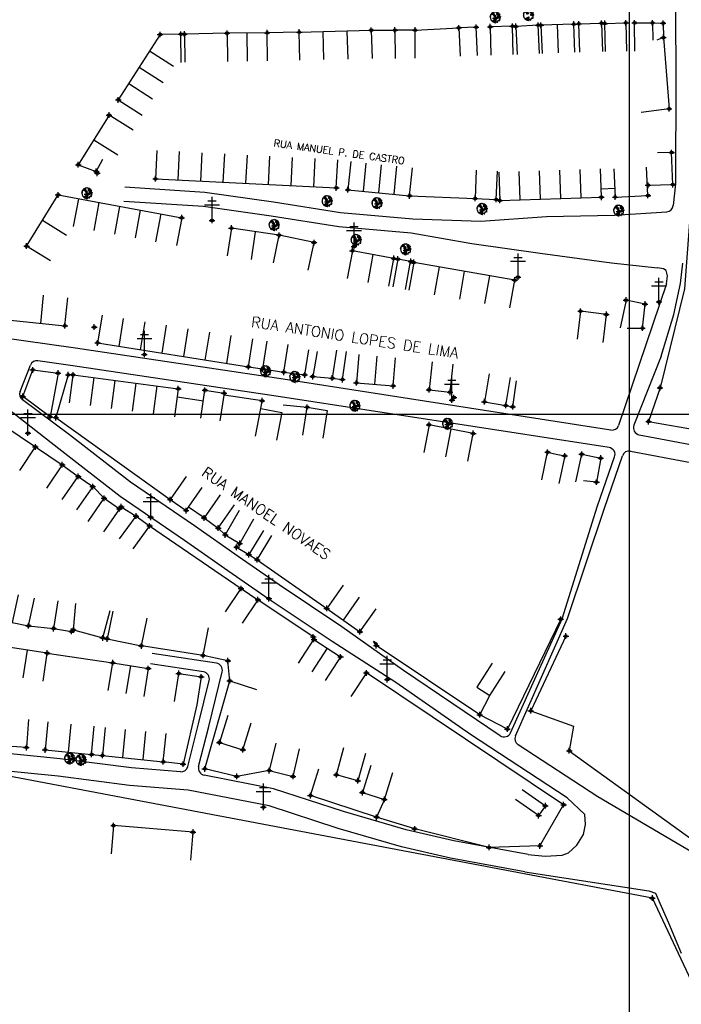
# Model space of a CAD drawing. Extents: x 539028 to 544996, y 8596245 to 8601028.
# Tile 19 of 43: x 542273 to 542460, y 8597596 to 8597875. Entities that reach past the tile are written whole.
import ezdxf
from ezdxf.enums import TextEntityAlignment as Align
from ezdxf.lldxf.tags import DXFTag

# ---------------------------------------------------------------- set-up
doc = ezdxf.new("R2010")
doc.units = 0
doc.header["$MEASUREMENT"] = 0
doc.header["$PDMODE"] = 34
doc.header["$PDSIZE"] = 0.8
for name, color, linetype in [('ALVENARIA', 7, 'Continuous'), ('ARVORE', 100, 'Continuous'), ('CASA', 2, 'Continuous'), ('CERCA', 9, 'CERCA_LINE'), ('ESTRADA_BARRO', 7, 'DASHED'), ('MALHA', 9, 'Continuous'), ('POSTE', 7, 'Continuous'), ('TXT_NRUA', 2, 'Continuous')]:
    doc.layers.add(name, color=color, linetype=linetype)
doc.styles.add('GEOSIS', font='ROMANS.SHX')
doc.styles.get("Standard").update_dxf_attribs({"font": 'romans.shx'})
doc.linetypes.add('CERCA_LINE', pattern='A,0.5,-0.2,["X",Standard,S=0.1,R=0,X=-0.1,Y=-0.05],-0.25', length=0.95)
tags = doc.linetypes.add('DASHDOT', pattern=[1, 0.5, -0.25, 0, -0.25]).pattern_tags.tags
tags[10:11] = [DXFTag(74, 4), DXFTag(75, 0), DXFTag(340, '0'), DXFTag(46, 1.0), DXFTag(50, 0.0), DXFTag(44, 0.0), DXFTag(45, 0.0)]
tags[8:9] = [DXFTag(74, 4), DXFTag(75, 0), DXFTag(340, '0'), DXFTag(46, 1.0), DXFTag(50, 0.0), DXFTag(44, 0.0), DXFTag(45, 0.0)]
tags[6:7] = [DXFTag(74, 4), DXFTag(75, 0), DXFTag(340, '0'), DXFTag(46, 1.0), DXFTag(50, 0.0), DXFTag(44, 0.0), DXFTag(45, 0.0)]
tags[4:5] = [DXFTag(74, 4), DXFTag(75, 0), DXFTag(340, '0'), DXFTag(46, 1.0), DXFTag(50, 0.0), DXFTag(44, 0.0), DXFTag(45, 0.0)]
tags = doc.linetypes.add('DASHED', pattern=[0.75, 0.5, -0.25]).pattern_tags.tags
tags[6:7] = [DXFTag(74, 4), DXFTag(75, 0), DXFTag(340, '0'), DXFTag(46, 1.0), DXFTag(50, 0.0), DXFTag(44, 0.0), DXFTag(45, 0.0)]
tags[4:5] = [DXFTag(74, 4), DXFTag(75, 0), DXFTag(340, '0'), DXFTag(46, 1.0), DXFTag(50, 0.0), DXFTag(44, 0.0), DXFTag(45, 0.0)]

# ---------------------------------------------------------------- blocks, each defined once
blk = doc.blocks.new('C')
at = {"layer": 'CASA'}
blk.add_lwpolyline([(0, 0), (0, 8)], dxfattribs=at)
blk = doc.blocks.new('A$C094F77C8')
at = {"layer": 'POSTE'}
for p, q in [((1.17, 7), (4.08, 7)), ((2.62, 0), (2.62, 8.4)), ((0, 5.6), (5.25, 5.6))]:
    blk.add_line(p, q, dxfattribs=at)
blk = doc.blocks.new('A$C34DC2D19')
at = {"layer": 'POSTE', "xscale": 0.8, "yscale": 0.8, "zscale": 0.8}
blk.add_blockref('A$C094F77C8', (0, 0, 340.37), dxfattribs=at)
blk = doc.blocks.new('ARVORE6')
for points in [[(-1.78, 2.18), (-1.87, 2.12), (-1.86, 2.06), (-1.96, 2), (-2.05, 1.97), (-2.08, 1.89), (-2.06, 1.79), (-2.1, 1.68), (-2.19, 1.63), (-2.27, 1.6), (-2.33, 1.57), (-2.45, 1.36), (-2.33, 1.3), (-2.23, 1.35), (-2.22, 1.26), (-2.33, 1.2), (-2.41, 1.18), (-2.5, 1.15), (-2.45, 1.07), (-2.41, 1.02), (-2.44, 0.93), (-2.62, 0.85), (-2.67, 0.79), (-2.68, 0.7), (-2.63, 0.68), (-2.63, 0.68), (-2.72, 0.62), (-2.77, 0.64), (-2.8, 0.64), (-2.76, 0.56), (-2.6, 0.57), (-2.52, 0.53), (-2.52, 0.45), (-2.55, 0.3), (-2.67, 0.25), (-2.67, 0.14), (-2.62, 0.04), (-2.54, -0.02), (-2.64, -0.1), (-2.71, -0.18), (-2.55, -0.26), (-2.51, -0.35), (-2.52, -0.52), (-2.56, -0.64), (-2.47, -0.83), (-2.4, -0.89), (-2.4, -0.98), (-2.37, -1.12), (-2.27, -1.33), (-2.13, -1.49), (-2.01, -1.61), (-1.91, -1.6), (-1.82, -1.73), (-1.82, -1.97), (-1.67, -2.08), (-1.49, -2.07), (-1.39, -2.11), (-1.32, -2.23), (-1.16, -2.42), (-0.93, -2.41), (-0.86, -2.4), (-0.72, -2.42), (-0.63, -2.56), (-0.57, -2.61), (-0.47, -2.6), (-0.42, -2.64), (-0.31, -2.66), (-0.21, -2.67), (-0.05, -2.69), (0.08, -2.72), (0.33, -2.98), (0.41, -2.85), (0.29, -2.74), (0.37, -2.7), (0.37, -2.57), (0.35, -2.45), (0.49, -2.41), (0.48, -2.27), (0.55, -2.2), (0.71, -2.27), (0.86, -2.29), (0.93, -2.24), (1.05, -2.42), (1.2, -2.34), (1.2, -2.58), (1.34, -2.57), (1.43, -2.44), (1.51, -2.34), (1.36, -2.24), (1.43, -2.14), (1.39, -2.09), (1.47, -2.01), (1.5, -1.96), (1.43, -1.84), (1.5, -1.8), (1.6, -1.74), (1.69, -1.67), (1.78, -1.64), (1.8, -1.74), (1.86, -1.66), (1.81, -1.55), (1.82, -1.42), (1.99, -1.37), (2.13, -1.42), (2.06, -1.53), (2.22, -1.64), (2.33, -1.61), (2.46, -1.55), (2.59, -1.56), (2.55, -1.46), (2.48, -1.32), (2.56, -1.2), (2.63, -1.06), (2.62, -0.92), (2.62, -0.78), (2.67, -0.66), (2.68, -0.46), (2.57, -0.39), (2.51, -0.26), (2.59, -0.13), (2.7, -0.02), (2.83, 0.11), (2.96, 0.28), (2.92, 0.43), (2.91, 0.44), (2.81, 0.32), (2.7, 0.39), (2.73, 0.48), (2.68, 0.53), (2.6, 0.48), (2.4, 0.45), (2.42, 0.58), (2.5, 0.64), (2.48, 0.76), (2.34, 0.89), (2.54, 0.99), (2.59, 1.1), (2.57, 1.23), (2.55, 1.36), (2.62, 1.47), (2.63, 1.57), (2.5, 1.63), (2.35, 1.59), (2.24, 1.71), (2.23, 1.89), (2.21, 1.98), (2.15, 2.13), (1.92, 2.14), (1.79, 2.22), (1.77, 2.29), (1.73, 2.39), (1.69, 2.5), (1.51, 2.62), (1.35, 2.59), (1.28, 2.53), (1.19, 2.58), (1.11, 2.69), (0.99, 2.74), (0.84, 2.66), (0.73, 2.81), (0.32, 2.98), (0.23, 2.85), (0.07, 2.78), (-0.06, 2.82), (-0.27, 2.96), (-0.48, 3), (-0.62, 2.87), (-0.7, 2.78), (-0.82, 2.74), (-0.98, 2.81), (-1.11, 2.78), (-1.2, 2.57), (-1.42, 2.56), (-1.58, 2.52), (-1.57, 2.41), (-1.77, 2.34), (-1.73, 2.23), (-1.75, 2.2)], [(-0.88, 2.44), (-0.95, 2.35), (-0.87, 2.29), (-0.92, 2.24), (-0.88, 2.15), (-0.78, 2.14), (-0.74, 2.15), (-0.67, 2.08), (-0.7, 2.02), (-0.8, 1.98), (-0.92, 1.89), (-0.95, 1.77), (-0.81, 1.75), (-0.7, 1.77), (-0.59, 1.82), (-0.46, 1.77), (-0.51, 1.71), (-0.49, 1.63), (-0.34, 1.66), (-0.27, 1.68), (-0.09, 1.52), (-0.27, 1.42), (-0.32, 1.37), (-0.18, 1.25), (0, 1.26), (0.14, 1.15), (0.04, 1.02), (-0.03, 0.86), (-0.02, 0.8), (-0.17, 0.76), (-0.27, 0.72), (-0.29, 0.58), (-0.48, 0.53), (-0.51, 0.64), (-0.48, 0.74), (-0.6, 0.74), (-0.74, 0.68), (-0.83, 0.62), (-0.91, 0.65), (-0.75, 0.84), (-0.75, 0.9), (-0.78, 0.97), (-0.71, 1.09), (-0.8, 1.19), (-0.68, 1.38), (-0.8, 1.61), (-0.8, 1.69), (-0.88, 1.7), (-0.97, 1.64), (-1.06, 1.59), (-1.12, 1.63), (-1.14, 1.67), (-1.32, 1.64), (-1.38, 1.57), (-1.51, 1.46), (-1.51, 1.46), (-1.56, 1.55), (-1.56, 1.63), (-1.61, 1.7), (-1.56, 1.82), (-1.53, 1.91), (-1.43, 1.98), (-1.4, 2.07), (-1.26, 2.08), (-1.21, 2.2), (-1.1, 2.21), (-0.99, 2.32), (-0.95, 2.39)], [(-0.91, 1.69), (-1.13, 1.76), (-1.24, 2.14), (-1.27, 2.14), (-1.18, 1.78), (-1.57, 1.66), (-1.57, 1.63), (-1.12, 1.73), (-0.99, 1.67)], [(-1.27, 1.75), (-1.25, 1.72), (-1.3, 1.74)], [(-1.06, 1.74), (-1.06, 1.72), (-1.01, 1.73)], [(0, 0.91), (-0.4, 1.34), (-0.4, 1.68), (-0.44, 1.68), (-0.45, 1.4), (-0.8, 1.64), (-0.81, 1.61), (-0.48, 1.35), (-0.18, 0.98), (-0.75, 0.89), (-0.75, 0.86), (-0.15, 0.91), (-0.07, 0.81)], [(-0.49, 0.94), (-0.49, 0.89), (-0.53, 0.92)], [(-0.51, 1.38), (-0.49, 1.43)], [(-0.35, 1.21), (-0.32, 1.26), (-0.39, 1.24)], [(-0.22, 1), (-0.25, 0.91), (-0.29, 0.97), (-0.29, 0.92)], [(-0.23, 1.06), (-0.18, 1.12), (-0.27, 1.1)], [(-0.09, 0.88), (-0.05, 0.95), (-0.13, 0.9), (-0.09, 0.99)], [(1.21, 2.06), (1.32, 1.92), (1.4, 1.99), (1.43, 2.02), (1.55, 2.02), (1.51, 1.88), (1.59, 1.85), (1.69, 1.84), (1.75, 1.77), (1.61, 1.68), (1.7, 1.6), (1.85, 1.57), (1.72, 1.47), (1.62, 1.45), (1.48, 1.42), (1.48, 1.18), (1.36, 1.16), (1.19, 1.3), (1.2, 1.31), (1.09, 1.3), (1.07, 1.23), (0.97, 1.25), (0.92, 1.33), (1.11, 1.55), (1.06, 1.66), (1.03, 1.75), (0.96, 1.81), (0.99, 1.96), (0.83, 2.05), (0.94, 2.19), (0.97, 2.22), (1.05, 2.28), (1.1, 2.22), (1.25, 2.06), (1.28, 2.03)], [(1.17, 1.62), (1.07, 1.45), (1.49, 1.26), (1.49, 1.24), (1.03, 1.41), (0.94, 1.3)], [(1.07, 1.61), (1.51, 1.9), (1.55, 1.88), (1.16, 1.57)], [(1.11, 1.63), (1.17, 1.6), (1.14, 1.67), (1.22, 1.64), (1.22, 1.69)], [(1.17, 1.41), (1.13, 1.38), (1.18, 1.41), (1.18, 1.35)], [(1.35, 0.46), (1.31, 0.36), (1.17, 0.31), (1.19, 0.12), (1.23, 0.12), (1.35, 0.12), (1.61, 0.22), (1.69, 0.16), (1.65, 0.07), (1.7, -0.02), (1.84, -0.09), (1.93, -0.07), (2.01, -0.17), (2.19, -0.18), (2.26, -0.21), (2.39, -0.13), (2.33, 0.05), (2.47, 0.12), (2.51, 0.31), (2.33, 0.5), (2.42, 0.64), (2.36, 0.77), (2.27, 0.83), (2.12, 0.82), (2.02, 0.94), (1.83, 0.86), (1.8, 0.82), (1.62, 0.74), (1.48, 0.64), (1.48, 0.48), (1.33, 0.48), (1.32, 0.31)], [(1.34, 1.8), (1.41, 1.76), (1.41, 1.82)], [(1.38, 0.16), (1.81, 0.34), (1.96, 0.66), (1.97, 0.94), (1.97, 0.62), (1.88, 0.35), (2.44, 0.3), (1.88, 0.29), (1.7, 0.18)], [(1.47, 0.19), (1.51, 0.17), (1.52, 0.22), (1.55, 0.21), (1.61, 0.25), (1.71, 0.21)], [(1.78, 0.32), (1.84, 0.28), (1.77, 0.29)], [(1.88, 0.47), (1.93, 0.45), (1.88, 0.43), (1.91, 0.4), (1.85, 0.38)], [(1.98, 0.34), (1.98, 0.28), (2.02, 0.34)], [(0.19, -1.76), (0.02, -1.82), (0.05, -1.9), (0, -1.95), (-0.03, -1.97), (-0.07, -2.06), (-0.05, -2.11), (-0.03, -2.18), (-0.17, -2.19), (-0.25, -2.1), (-0.38, -2.11), (-0.49, -2.16), (-0.53, -2.05), (-0.56, -2.02), (-0.66, -1.97), (-0.77, -2.06), (-0.84, -2.13), (-1.03, -2.13), (-1.06, -2.11), (-1.07, -2.02), (-1.11, -1.99), (-1.25, -1.88), (-1.09, -1.77), (-1, -1.63), (-1.02, -1.52), (-0.91, -1.45), (-0.76, -1.31), (-0.7, -1.28), (-0.54, -1.31), (-0.45, -1.44), (-0.34, -1.39), (-0.2, -1.28), (0, -1.15), (-0.09, -0.96), (0.07, -0.87), (0.11, -0.89), (0.41, -1.08), (0.32, -1.14), (0.26, -1.19), (0.28, -1.24), (0.43, -1.31), (0.32, -1.38), (0.37, -1.96), (0.39, -2), (0.31, -1.87), (0.43, -1.76), (0.43, -1.68), (0.36, -1.63), (0.21, -1.68), (0.12, -1.73)], [(-0.77, -1.87), (-1.1, -2.03), (-0.78, -1.91), (-0.7, -2.04), (-0.73, -1.88)], [(-0.19, -1.31), (-0.25, -1.56), (-0.84, -1.91), (-0.27, -1.66), (-0.33, -2.11), (-0.26, -2.1), (-0.05, -1.15)], [(-0.27, -1.58), (-0.28, -1.66), (-0.33, -1.61), (-0.35, -1.67), (-0.39, -1.65), (-0.41, -1.68)], [(-0.29, -1.96), (-0.24, -1.98), (-0.31, -2.01)], [(-0.27, -1.74), (-0.21, -1.78), (-0.29, -1.83)], [(-0.21, -1.55), (-0.16, -1.58), (-0.24, -1.57)], [(-0.18, -1.24), (-0.1, -1.25), (-0.18, -1.29), (-0.1, -1.33), (-0.18, -1.35), (-0.1, -1.41)]]:
    blk.add_lwpolyline(points)

msp = doc.modelspace()

# ---------------------------------------------------------------- linework, layer by layer
at = {"layer": 'ALVENARIA', "linetype": 'DASHDOT', "elevation": 705.426}
msp.add_lwpolyline([(542273.833, 8597768.137), (542276.693, 8597775.654), (542283.846, 8597774.779), (542281.589, 8597762.374), (542273.833, 8597768.137)], dxfattribs=at)
at = {"layer": 'ALVENARIA'}
for p in [(542276.693, 8597775.654, 705.618), (542283.846, 8597774.779, 705.649), (542273.833, 8597768.137, 705.426), (542395.937, 8597767.844, 706.056), (542281.589, 8597762.374, 705.689)]:
    msp.add_point(p, dxfattribs=at)
at = {"layer": 'ARVORE'}
for p in [(542407.688, 8597875.311, 703.99), (542292.08, 8597825.475, 704.57), (542360.081, 8597823.251, 704.667), (542374.21, 8597822.661, 704.771), (542403.957, 8597821.032, 704.91), (542442.635, 8597820.567, 705.211), (542345.092, 8597816.485, 704.622), (542368.294, 8597812.241, 704.951), (542382.316, 8597809.589, 704.886), (542342.655, 8597775.045, 705.864), (542350.944, 8597773.464, 705.953), (542367.938, 8597765.286, 706.031), (542394.192, 8597760.179, 706.073), (542287.184, 8597665.374, 707.822), (542290.384, 8597664.972, 707.859)]:
    msp.add_point(p, dxfattribs=at)
at = {"layer": 'CASA'}
for p, q in [((542429.88, 8597873.627, 704.046), (542420.555, 8597873.265, 704.046)), ((542420.555, 8597873.265, 704.046), (542420.865, 8597865.271, 704.046)), ((542425.528, 8597865.452, 704.046), (542425.218, 8597873.446, 704.046)), ((542430.191, 8597865.633, 704.046), (542429.88, 8597873.627, 704.046)), ((542447.088, 8597873.924, 704.419), (542452.148, 8597873.957, 704.419)), ((542447.141, 8597865.924, 704.419), (542447.088, 8597873.924, 704.419)), ((542452.148, 8597873.957, 704.419), (542452.206, 8597869.006, 704.419)), ((542312.739, 8597870.654, 703.945), (542300.898, 8597852.106, 703.945)), ((542318.63, 8597870.724, 703.945), (542312.739, 8597870.654, 703.945)), ((542318.724, 8597862.724, 703.945), (542318.63, 8597870.724, 703.945)), ((542343.038, 8597871.167, 703.85), (542331.691, 8597871.012, 703.85)), ((542331.691, 8597871.012, 703.85), (542331.834, 8597863.013, 703.85)), ((542337.474, 8597863.09, 703.902), (542337.364, 8597871.089, 703.902)), ((542343.147, 8597863.168, 703.85), (542343.038, 8597871.167, 703.85)), ((542352.123, 8597871.347, 703.857), (542372.539, 8597871.883, 703.857)), ((542352.333, 8597863.35, 703.857), (542352.123, 8597871.347, 703.857)), ((542372.539, 8597871.883, 703.857), (542372.749, 8597863.886, 703.857)), ((542300.898, 8597852.106, 703.945), (542307.641, 8597847.802, 703.945)), ((542311.855, 8597837.809, 704.662), (542311.445, 8597829.82, 704.662)), ((542362.612, 8597827.195, 704.662), (542363.022, 8597835.184, 704.662)), ((542366.706, 8597834.652, 704.656), (542365.913, 8597826.691, 704.656)), ((542383.373, 8597824.952, 704.656), (542384.165, 8597832.913, 704.656)), ((542450.86, 8597825.095, 705.083), (542450.461, 8597833.085, 705.083)), ((542408.672, 8597831.665, 705.016), (542408.922, 8597823.669, 705.016)), ((542437.666, 8597824.566, 705.016), (542437.416, 8597832.562, 705.016)), ((542441.186, 8597832.621, 705.083), (542441.585, 8597824.631, 705.083)), ((542311.445, 8597829.82, 704.662), (542362.612, 8597827.195, 704.662)), ((542365.913, 8597826.691, 704.656), (542383.373, 8597824.952, 704.656)), ((542408.922, 8597823.669, 705.016), (542437.666, 8597824.566, 705.016)), ((542441.585, 8597824.631, 705.083), (542450.86, 8597825.095, 705.083)), ((542332.939, 8597815.838, 704.729), (542331.735, 8597807.929, 704.729)), ((542346.452, 8597813.781, 704.729), (542332.939, 8597815.838, 704.729)), ((542339.696, 8597814.81, 704.729), (542338.492, 8597806.901, 704.729)), ((542344.824, 8597805.949, 704.729), (542346.452, 8597813.781, 704.729)), ((542367.19, 8597809.398, 705.394), (542365.747, 8597801.529, 705.394)), ((542378.933, 8597807.245, 705.394), (542367.19, 8597809.398, 705.394)), ((542371.619, 8597800.453, 705.77), (542373.061, 8597808.322, 705.77)), ((542377.49, 8597799.377, 705.394), (542378.933, 8597807.245, 705.394)), ((542384.55, 8597806.101, 705.151), (542383.168, 8597798.222, 705.151)), ((542413.155, 8597801.087, 705.151), (542384.55, 8597806.101, 705.151)), ((542411.774, 8597793.207, 705.151), (542413.155, 8597801.087, 705.151)), ((542285.777, 8597788.14, 705.416), (542286.589, 8597796.099, 705.416)), ((542265.311, 8597790.229, 705.416), (542285.777, 8597788.14, 705.416)), ((542369.026, 8597779.992, 706.006), (542368.339, 8597772.022, 706.006)), ((542373.522, 8597771.575, 706.006), (542374.209, 8597779.545, 706.006)), ((542378.704, 8597771.128, 706.006), (542379.391, 8597779.099, 706.006)), ((542368.339, 8597772.022, 706.006), (542378.704, 8597771.128, 706.006)), ((542341.253, 8597764.749, 705.9), (542341.637, 8597766.904, 705.9)), ((542388.885, 8597760.107, 706.107), (542387.361, 8597752.253, 706.107)), ((542401.383, 8597757.681, 706.107), (542388.885, 8597760.107, 706.107)), ((542393.61, 8597751.04, 706.107), (542395.134, 8597758.894, 706.107)), ((542399.858, 8597749.828, 706.107), (542401.383, 8597757.681, 706.107)), ((542364.542, 8597714.645), (542359.935, 8597708.105)), ((542364.63, 8597704.798), (542369.237, 8597711.338)), ((542359.935, 8597708.105), (542369.325, 8597701.491)), ((542369.325, 8597701.491), (542373.932, 8597708.032)), ((542351.905, 8597692.601), (542356.268, 8597699.307)), ((542356.268, 8597699.307), (542363.82, 8597694.393)), ((542280.793, 8597695.456, 707.241), (542257.977, 8597698.92, 707.241)), ((542360.044, 8597696.85), (542355.681, 8597690.144)), ((542279.593, 8597687.546, 707.241), (542280.793, 8597695.456, 707.241)), ((542363.82, 8597694.393), (542359.458, 8597687.688)), ((542298.024, 8597684.835, 707.525), (542299.339, 8597692.727, 707.525)), ((542299.339, 8597692.727, 707.525), (542309.401, 8597691.049, 707.525)), ((542304.37, 8597691.888, 707.525), (542303.055, 8597683.997, 707.525)), ((542309.401, 8597691.049, 707.525), (542308.086, 8597683.158, 707.525)), ((542275.479, 8597676.664, 708.058), (542274.901, 8597668.684, 708.058)), ((542280.939, 8597675.973, 707.963), (542280.186, 8597668.008, 707.963)), ((542293.354, 8597666.763, 707.963), (542294.107, 8597674.728, 707.963)), ((542297.228, 8597674.413, 707.568), (542296.417, 8597666.454, 707.568)), ((542313.645, 8597664.698, 707.568), (542314.456, 8597672.657, 707.568)), ((542274.901, 8597668.684, 708.058), (542262.537, 8597669.58, 708.058)), ((542280.186, 8597668.008, 707.963), (542293.354, 8597666.763, 707.963)), ((542296.417, 8597666.454, 707.568), (542313.645, 8597664.698, 707.568))]:
    msp.add_line(p, q, dxfattribs=at)
for points, elevation in [([(542384.983, 8597863.917), (542384.946, 8597871.917), (542379.212, 8597871.89), (542379.25, 8597863.89)], 703.799), ([(542402.573, 8597864.742), (542402.213, 8597872.734), (542397.288, 8597872.512), (542397.647, 8597864.52)], 704.015), ([(542412.706, 8597865.005), (542412.501, 8597873.003), (542406.194, 8597872.841), (542406.399, 8597864.843)], 704.098), ([(542420.161, 8597865.291), (542419.76, 8597873.281), (542413.451, 8597872.965), (542413.852, 8597864.975)], 703.988), ([(542431.567, 8597865.642), (542431.288, 8597873.637), (542437.717, 8597873.861), (542437.996, 8597865.866)], 704.242), ([(542438.845, 8597865.805), (542438.658, 8597873.803), (542444.614, 8597873.942), (542444.801, 8597865.944)], 704.252), ([(542452.148, 8597873.957), (542455.156, 8597873.859), (542455.242, 8597869.843)], 704.404), ([(542331.691, 8597871.012), (542319.621, 8597870.796), (542319.764, 8597862.797)], 703.85), ([(542455.242, 8597869.843), (542453.358, 8597869.006)], 704.404), ([(542298.289, 8597847.816), (542289.571, 8597833.747)], 703.848), ([(542305.089, 8597843.603), (542298.289, 8597847.816)], 704.222), ([(542450.896, 8597827.965), (542457.911, 8597828.15), (542457.572, 8597837.216), (542453.594, 8597837.166)], 704.907), ([(542289.571, 8597833.747), (542294.665, 8597831.859), (542296.533, 8597835.321)], 703.848), ([(542402.26, 8597832.205), (542401.925, 8597824.212), (542407.888, 8597823.962), (542408.223, 8597831.955)], 704.882), ([(542274.932, 8597810.722), (542283.872, 8597825.201)], 704.954), ([(542283.872, 8597825.201), (542318.853, 8597818.759)], 704.485), ([(542318.853, 8597818.759), (542317.404, 8597810.891)], 704.41), ([(542281.739, 8597806.519), (542274.932, 8597810.722)], 704.954), ([(542382.222, 8597798.477), (542383.659, 8597806.342), (542380.092, 8597807.028), (542378.591, 8597799.17)], 705.08), ([(542296.291, 8597791.199), (542295.039, 8597783.298)], 705.822), ([(542438.136, 8597783.456), (542439.095, 8597791.398), (542431.772, 8597792.283), (542430.812, 8597784.34)], 706.136), ([(542295.039, 8597783.298), (542337.725, 8597776.531)], 705.607), ([(542337.725, 8597776.531), (542338.978, 8597784.432)], 705.607), ([(542342.954, 8597783.832), (542341.736, 8597775.925), (542347.775, 8597774.995), (542348.993, 8597782.902)], 705.921), ([(542362.651, 8597781.273), (542361.479, 8597773.359), (542364.367, 8597772.931), (542365.539, 8597780.845)], 705.911), ([(542389.795, 8597777.965), (542388.881, 8597770.017), (542394.818, 8597769.335), (542395.732, 8597777.282)], 705.997), ([(542405.92, 8597774.538), (542404.564, 8597766.653), (542410.61, 8597765.614), (542411.966, 8597773.498)], 706.491), ([(542287.055, 8597766.317), (542288.098, 8597774.249)], 705.471), ([(542288.098, 8597774.249), (542317.889, 8597770.333)], 705.471), ([(542317.889, 8597770.333), (542316.846, 8597762.401)], 705.471), ([(542324.258, 8597762.01), (542325.434, 8597769.923), (542330.871, 8597769.114), (542329.694, 8597761.201)], 705.844), ([(542317.588, 8597768.046), (542324.991, 8597766.945)], 705.471), ([(542341.637, 8597766.904), (542330.844, 8597768.509)], 705.9), ([(542353.114, 8597757.175), (542354.352, 8597765.078), (542360.066, 8597764.183), (542358.828, 8597756.279)], 706.107), ([(542273.006, 8597747.203), (542277.445, 8597753.858), (542285.037, 8597748.795), (542280.599, 8597742.139)], 705.641), ([(542420.806, 8597744.504), (542422.445, 8597752.334), (542424.875, 8597751.826), (542427.306, 8597751.317), (542425.668, 8597743.487)], 706.734), ([(542430.483, 8597743.937), (542432.096, 8597751.773), (542437.478, 8597750.665), (542436.315, 8597743.865), (542432.601, 8597744.209)], 706.634), ([(542272.548, 8597711.986), (542270.885, 8597704.161), (542275.521, 8597703.175), (542277.185, 8597711)], 707.354), ([(542283.822, 8597710.287), (542282.598, 8597702.381), (542287.659, 8597701.598), (542288.204, 8597702.02), (542288.883, 8597709.504)], 707.512), ([(542288.204, 8597702.02), (542296.52, 8597699.753), (542298.625, 8597707.472)], 707.512), ([(542299.342, 8597707.312), (542297.73, 8597699.476), (542307.443, 8597697.478), (542309.055, 8597705.314)], 707.522), ([(542316.83, 8597681.78), (542318.034, 8597689.689), (542324.377, 8597688.723), (542323.173, 8597680.815)], 707.568), ([(542331.879, 8597677.789), (542329.518, 8597670.145), (542336.201, 8597668.081), (542338.561, 8597675.725)], 708.066), ([(542345.506, 8597669.93), (542343.627, 8597662.153), (542350.371, 8597660.524), (542352.249, 8597668.301)], 707.966), ([(542370.848, 8597667.021), (542368.734, 8597659.305), (542362.648, 8597660.973), (542364.762, 8597668.688)], 708.367), ([(542372.407, 8597663.584), (542370.014, 8597655.951), (542376.259, 8597653.992), (542378.653, 8597661.626)], 708.525), ([(542321.41, 8597636.774), (542322.07, 8597644.747), (542299.545, 8597646.612), (542298.885, 8597638.64)], 708.834)]:
    msp.add_lwpolyline(points, dxfattribs=dict(at, elevation=elevation))
for points in [[(542441.466, 8597827.019), (542437.595, 8597826.823)], [(542444.942, 8597787.474), (542449.293, 8597787.51), (542450.059, 8597794.304), (542444.644, 8597795.416), (542443.035, 8597787.579)], [(542339.757, 8597756.89), (542341.253, 8597764.749), (542347.196, 8597763.618), (542345.7, 8597755.759)], [(542284.986, 8597738.93), (542289.582, 8597745.478), (542293.655, 8597742.619), (542289.058, 8597736.071)], [(542320.126, 8597745.51), (542315.588, 8597738.922), (542320.117, 8597735.802), (542324.655, 8597742.391)], [(542292.348, 8597732.736), (542296.883, 8597739.326), (542301.208, 8597736.35), (542296.673, 8597729.759)], [(542329.789, 8597740.253), (542325.172, 8597733.72), (542329.204, 8597730.871), (542333.821, 8597737.404)], [(542335.156, 8597735.834), (542331.162, 8597728.902), (542335.293, 8597726.522), (542339.287, 8597733.454)], [(542301.246, 8597727.791), (542305.944, 8597734.267), (542309.762, 8597731.497), (542305.064, 8597725.021)], [(542341.966, 8597730.21), (542337.829, 8597723.364), (542340.23, 8597721.912), (542344.368, 8597728.759)], [(542331.211, 8597707.109), (542335.677, 8597713.747), (542340.433, 8597710.546), (542335.967, 8597703.909)], [(542406.725, 8597692.573), (542402.405, 8597685.84), (542406.073, 8597683.487), (542410.393, 8597690.22)], [(542415.267, 8597656.785), (542421.818, 8597652.194), (542419.879, 8597649.428), (542413.328, 8597654.019)]]:
    msp.add_lwpolyline(points, dxfattribs=at)
for p in [(542444.614, 8597873.942, 704.372), (542447.088, 8597873.924, 704.419), (542452.148, 8597873.957, 704.404), (542343.038, 8597871.167, 703.799), (542352.123, 8597871.347, 703.857), (542372.539, 8597871.883, 703.889), (542379.212, 8597871.89, 703.799), (542384.946, 8597871.917, 703.798), (542397.288, 8597872.512, 704.015), (542402.213, 8597872.734, 704.034), (542406.194, 8597872.841, 704.098), (542412.501, 8597873.003, 703.983), (542413.451, 8597872.965, 703.988), (542419.76, 8597873.281, 704.026), (542420.555, 8597873.265, 704.046), (542429.88, 8597873.627, 704.24), (542431.288, 8597873.637, 704.242), (542437.717, 8597873.861, 704.251), (542438.658, 8597873.803, 704.252), (542455.156, 8597873.859, 704.457), (542312.739, 8597870.654, 703.9), (542318.63, 8597870.724, 703.886), (542319.621, 8597870.796, 703.85), (542331.691, 8597871.012, 703.86), (542455.242, 8597869.843, 704.645), (542300.898, 8597852.106, 703.945), (542298.289, 8597847.816, 703.848), (542457.572, 8597837.216, 704.802), (542289.571, 8597833.747, 704.222), (542294.665, 8597831.859, 704.378), (542294.957, 8597831.372, 704.507), (542311.445, 8597829.82, 704.383), (542362.612, 8597827.195, 704.662), (542365.913, 8597826.691, 704.641), (542450.896, 8597827.965, 705.055), (542457.911, 8597828.15, 704.907), (542283.872, 8597825.201, 704.485), (542383.373, 8597824.952, 704.656), (542401.925, 8597824.212, 705.039), (542407.888, 8597823.962, 704.882), (542437.666, 8597824.566, 705.016), (542441.585, 8597824.631, 705.165), (542450.86, 8597825.095, 705.083), (542408.922, 8597823.669, 704.846), (542318.853, 8597818.759, 704.41), (542332.939, 8597815.838, 704.729), (542346.452, 8597813.781, 704.87), (542274.932, 8597810.722, 704.954), (542367.19, 8597809.398, 705.394), (542378.933, 8597807.245, 705.017), (542380.092, 8597807.028, 705.08), (542383.758, 8597806.408, 704.992), (542384.55, 8597806.101, 705.151), (542413.155, 8597801.087, 705.28), (542444.644, 8597795.416, 705.782), (542450.059, 8597794.304, 705.795), (542431.772, 8597792.283, 706.136), (542439.095, 8597791.398, 706.143), (542285.777, 8597788.14, 705.416), (542449.293, 8597787.51, 705.933), (542295.039, 8597783.298, 705.607), (542337.725, 8597776.531, 705.822), (542288.098, 8597774.249, 705.471), (542341.736, 8597775.925, 705.799), (542347.775, 8597774.995, 705.921), (542361.479, 8597773.359, 705.869), (542364.367, 8597772.931, 705.911), (542368.339, 8597772.022, 706.037), (542378.704, 8597771.128, 706.006), (542317.889, 8597770.333, 705.891), (542325.434, 8597769.923, 705.844), (542330.871, 8597769.114, 705.822), (542388.881, 8597770.017, 706.102), (542394.818, 8597769.335, 705.997), (542341.637, 8597766.904, 705.9), (542404.564, 8597766.653, 706.327), (542410.61, 8597765.614, 706.491), (542354.352, 8597765.078, 706.107), (542388.885, 8597760.107, 706.587), (542401.383, 8597757.681, 706.338), (542277.445, 8597753.858, 706.214), (542422.445, 8597752.334, 706.734), (542427.306, 8597751.317, 706.859), (542432.096, 8597751.773, 706.634), (542285.037, 8597748.795, 706.234), (542437.478, 8597750.665, 706.638), (542289.582, 8597745.478, 706.309), (542436.315, 8597743.865, 706.785), (542293.655, 8597742.619, 706.514), (542296.883, 8597739.326, 706.544), (542315.588, 8597738.922, 706.217), (542301.208, 8597736.35, 706.553), (542320.117, 8597735.802, 706.472), (542305.944, 8597734.267, 706.419), (542325.172, 8597733.72, 706.626), (542309.762, 8597731.497, 706.568), (542329.204, 8597730.871, 706.679), (542331.162, 8597728.902, 706.607), (542335.293, 8597726.522, 706.81), (542337.829, 8597723.364, 706.935), (542340.23, 8597721.912, 706.985), (542335.677, 8597713.747, 707.108), (542340.433, 8597710.546, 707.172), (542359.935, 8597708.105, 707.371), (542275.521, 8597703.175, 707.354), (542282.598, 8597702.381, 707.424), (542287.659, 8597701.598, 707.512), (542288.204, 8597702.02, 707.568), (542369.325, 8597701.491, 707.332), (542296.52, 8597699.753, 707.595), (542297.73, 8597699.476, 707.591), (542356.268, 8597699.307, 707.527), (542280.793, 8597695.456, 707.343), (542307.443, 8597697.478, 707.522), (542299.339, 8597692.727, 707.525), (542363.82, 8597694.393, 707.555), (542309.401, 8597691.049, 707.594), (542318.034, 8597689.689, 707.568), (542324.377, 8597688.723, 707.54), (542274.901, 8597668.684, 708.058), (542280.186, 8597668.008, 707.978), (542329.518, 8597670.145, 708.045), (542336.201, 8597668.081, 708.066), (542293.354, 8597666.763, 707.963), (542296.417, 8597666.454, 707.967), (542313.645, 8597664.698, 708.246), (542343.627, 8597662.153, 708.131), (542350.371, 8597660.524, 707.966), (542362.648, 8597660.973, 708.324), (542368.734, 8597659.305, 708.367), (542370.014, 8597655.951, 708.543), (542376.259, 8597653.992, 708.525), (542421.818, 8597652.194, 708.68), (542419.879, 8597649.428, 708.936), (542299.545, 8597646.612, 708.834), (542322.07, 8597644.747, 708.641)]:
    msp.add_point(p, dxfattribs=at)
at = {"layer": 'CERCA'}
for points, elevation in [([(542384.946, 8597871.917), (542397.288, 8597872.512)], 703.798), ([(542352.123, 8597871.347), (542343.038, 8597871.167)], 703.857), ([(542372.539, 8597871.883), (542379.212, 8597871.89)], 703.857), ([(542455.242, 8597869.843), (542456.866, 8597849.626), (542448.936, 8597848.57)], 704.404), ([(542383.373, 8597824.952), (542401.925, 8597824.212)], 704.656), ([(542354.696, 8597803.896), (542356.324, 8597811.729), (542346.452, 8597813.781)], 704.729), ([(542347.775, 8597774.995), (542353.681, 8597774.254), (542354.842, 8597781.315)], 705.921), ([(542337.725, 8597776.531), (542341.736, 8597775.925)], 705.607), ([(542288.098, 8597774.249), (542286.721, 8597774.289), (542283.204, 8597762.141), (542315.588, 8597738.922)], 705.471), ([(542410.61, 8597765.614), (542412.559, 8597765.221), (542413.615, 8597772.527)], 706.491), ([(542259.99, 8597765.622), (542277.445, 8597753.858)], 705.641), ([(542347.58, 8597765.773), (542354.352, 8597765.078)], 705.9), ([(542285.037, 8597748.795), (542289.582, 8597745.478)], 705.641), ([(542275.521, 8597703.175), (542282.598, 8597702.381)], 707.354), ([(542332.436, 8597687.606), (542331.946, 8597693.293), (542324.94, 8597694.777), (542326.427, 8597702.637)], 707.724), ([(542324.94, 8597694.777), (542307.443, 8597697.478)], 707.537), ([(542280.793, 8597695.456), (542299.339, 8597692.727)], 707.343), ([(542343.627, 8597662.153), (542334.428, 8597660.516), (542325.396, 8597662.667), (542332.436, 8597687.606)], 707.966), ([(542332.436, 8597687.606), (542340.048, 8597685.146)], 707.724), ([(542323.173, 8597680.815), (542319.248, 8597663.992), (542313.645, 8597664.698)], 707.568), ([(542293.354, 8597666.763), (542296.417, 8597666.454)], 707.963), ([(542376.259, 8597653.992), (542374.033, 8597648.94)], 708.525)]:
    msp.add_lwpolyline(points, dxfattribs=dict(at, elevation=elevation))
for points in [[(542464.465, 8597842.647), (542462.287, 8597812.485), (542461.162, 8597798.626), (542454.278, 8597770.614), (542451.029, 8597761.022), (542472.711, 8597757.302)], [(542357.216, 8597780.897), (542355.955, 8597773.778), (542361.479, 8597773.359)], [(542293.655, 8597742.619), (542296.883, 8597739.326)], [(542301.208, 8597736.35), (542301.748, 8597736.893), (542305.944, 8597734.267)], [(542325.172, 8597733.72), (542320.819, 8597736.822)], [(542309.762, 8597731.497), (542335.677, 8597713.747)], [(542331.162, 8597728.902), (542329.204, 8597730.871)], [(542335.293, 8597726.522), (542334.41, 8597725.441), (542337.829, 8597723.364)], [(542340.23, 8597721.912), (542359.935, 8597708.105)], [(542356.268, 8597699.307), (542356.077, 8597700.038), (542340.433, 8597710.546)], [(542426.158, 8597705.037), (542411.089, 8597673.951), (542403.241, 8597677.988), (542406.073, 8597683.487)], [(542427.626, 8597700.278), (542417.68, 8597679.14), (542429.826, 8597674.735), (542428.598, 8597667.8), (542479.325, 8597631.152)], [(542403.241, 8597677.988), (542373.927, 8597697.576), (542373.179, 8597698.796)], [(542373.179, 8597698.796), (542374.294, 8597698.159)], [(542420.272, 8597640.831), (542426.994, 8597652.521), (542371.146, 8597689.83), (542366.702, 8597683.178)], [(542463.9, 8597600.913), (542452.119, 8597626.049), (542263.873, 8597661.692), (542263.176, 8597655.433)], [(542420.272, 8597640.831), (542405.879, 8597640.41), (542384.832, 8597645.668), (542374.033, 8597648.94), (542355.312, 8597655.075), (542357.704, 8597662.709)]]:
    msp.add_lwpolyline(points, dxfattribs=at)
for p in [(542456.866, 8597849.626, 704.736), (542356.324, 8597811.729, 705.11), (542294.099, 8597787.778, 705.484), (542286.721, 8597774.289, 705.536), (542353.681, 8597774.254, 705.958), (542355.955, 8597773.778, 706.036), (542454.278, 8597770.614, 706.351), (542412.559, 8597765.221, 706.424), (542283.204, 8597762.141, 705.833), (542451.029, 8597761.022, 706.472), (542301.748, 8597736.893, 706.464), (542334.41, 8597725.441, 706.685), (542426.158, 8597705.037, 707.623), (542356.077, 8597700.038, 707.48), (542427.626, 8597700.278, 707.851), (542373.927, 8597697.576, 707.384), (542324.94, 8597694.777, 707.537), (542331.946, 8597693.293, 707.669), (542332.436, 8597687.606, 707.724), (542371.146, 8597689.83, 707.753), (542417.68, 8597679.14, 708.249), (542403.241, 8597677.988, 707.847), (542411.089, 8597673.951, 708.126), (542428.598, 8597667.8, 708.734), (542319.248, 8597663.992, 708.238), (542325.396, 8597662.667, 708.105), (542334.428, 8597660.516, 708.14), (542355.312, 8597655.075, 708.304), (542426.994, 8597652.521, 708.619), (542374.033, 8597648.94, 708.637), (542384.832, 8597645.668, 708.808), (542405.879, 8597640.41, 708.961), (542420.272, 8597640.831, 709.19), (542452.119, 8597626.049, 709.679)]:
    msp.add_point(p, dxfattribs=at)
at = {"layer": 'ESTRADA_BARRO'}
for p, q in [((542458.692, 8597877.306), (542458.778, 8597858.127)), ((542458.778, 8597858.127), (542458.648, 8597828.328)), ((542302.709, 8597827.488), (542325.417, 8597825.976)), ((542458.648, 8597828.328), (542458.038, 8597822.206)), ((542325.417, 8597825.976), (542344.822, 8597823.249)), ((542302.443, 8597823.497), (542325.005, 8597821.994)), ((542325.005, 8597821.994), (542344.23, 8597819.293)), ((542344.822, 8597823.249), (542363.784, 8597820.241)), ((542344.23, 8597819.293), (542363.295, 8597816.269)), ((542363.784, 8597820.241), (542384.323, 8597818.43)), ((542403.543, 8597817.779), (542422.169, 8597819.095)), ((542422.169, 8597819.095), (542441.358, 8597819.471)), ((542441.358, 8597819.471), (542456.174, 8597820.408)), ((542363.295, 8597816.269), (542383.801, 8597814.46)), ((542384.323, 8597818.43), (542403.543, 8597817.779)), ((542383.801, 8597814.46), (542400.953, 8597811.454)), ((542400.953, 8597811.454), (542420.308, 8597808.734)), ((542420.308, 8597808.734), (542440.556, 8597806.016)), ((542440.556, 8597806.016), (542453.588, 8597804.533)), ((542456.138, 8597800.031), (542442.551, 8597759.875)), ((542288.773, 8597781.799), (542260.025, 8597785.856)), ((542347.618, 8597773.006), (542288.773, 8597781.799)), ((542288.054, 8597776.85), (542278.157, 8597778.247)), ((542454.63, 8597779.513), (542446.892, 8597759.971)), ((542273.079, 8597769.496), (542276.015, 8597776.996)), ((542346.865, 8597768.063), (542288.054, 8597776.85)), ((542440.386, 8597758.635), (542347.618, 8597773.006)), ((542284.027, 8597753.336), (542267.525, 8597766.233)), ((542287.101, 8597757.28), (542273.751, 8597767.159)), ((542439.848, 8597753.658), (542346.865, 8597768.063)), ((542304.366, 8597743.866), (542287.101, 8597757.28)), ((542448.383, 8597757.269), (542463.923, 8597754.356)), ((542301.418, 8597739.824), (542284.027, 8597753.336)), ((542445.914, 8597752.645), (542463.002, 8597749.442)), ((542436.617, 8597737.189), (542441.43, 8597751.025)), ((542438.51, 8597736.545), (542443.656, 8597751.336)), ((542322.518, 8597731.456), (542304.366, 8597743.866)), ((542319.673, 8597727.345), (542301.418, 8597739.824)), ((542426.543, 8597705.181), (542436.617, 8597737.189)), ((542428.12, 8597705.261), (542438.51, 8597736.545)), ((542334.802, 8597722.849), (542322.518, 8597731.456)), ((542331.942, 8597718.748), (542319.673, 8597727.345)), ((542346.439, 8597714.774), (542334.802, 8597722.849)), ((542343.621, 8597710.644), (542331.942, 8597718.748)), ((542364.152, 8597702.886), (542346.439, 8597714.774)), ((542361.413, 8597698.703), (542343.621, 8597710.644)), ((542411.953, 8597672.891), (542426.543, 8597705.181)), ((542413.373, 8597671.992), (542428.12, 8597705.261)), ((542381.621, 8597690.484), (542364.152, 8597702.886)), ((542379.495, 8597687.153), (542361.413, 8597698.703)), ((542328.681, 8597692.602), (542310.481, 8597695.327)), ((542324.979, 8597690.123), (542310.02, 8597692.363)), ((542326.515, 8597674.699), (542330.326, 8597690.145)), ((542409.014, 8597672.055), (542381.621, 8597690.484)), ((542323.604, 8597675.425), (542326.625, 8597687.666)), ((542400.624, 8597672.382), (542379.495, 8597687.153)), ((542320.561, 8597663.359), (542323.604, 8597675.425)), ((542323.649, 8597663.335), (542326.515, 8597674.699)), ((542428.031, 8597654.458), (542400.624, 8597672.382)), ((542436.636, 8597654.775), (542414.107, 8597669.507)), ((542284.455, 8597665.526), (542257.894, 8597668.137)), ((542283.888, 8597660.558), (542257.522, 8597663.149)), ((542304.601, 8597662.91), (542284.455, 8597665.526)), ((542318.47, 8597661.854), (542304.601, 8597662.91)), ((542304.089, 8597657.935), (542283.888, 8597660.558)), ((542344.866, 8597657.03), (542325.203, 8597660.883)), ((542320.71, 8597656.669), (542304.089, 8597657.935)), ((542343.605, 8597652.182), (542320.71, 8597656.669)), ((542364.67, 8597650.566), (542344.866, 8597657.03)), ((542480.129, 8597629.08), (542436.659, 8597654.761)), ((542363.194, 8597645.788), (542343.605, 8597652.182)), ((542382.374, 8597645.408), (542364.67, 8597650.566)), ((542381.109, 8597640.569), (542363.194, 8597645.788)), ((542395.93, 8597642.263), (542382.374, 8597645.408)), ((542394.911, 8597637.366), (542381.109, 8597640.569)), ((542416.939, 8597638.395), (542395.93, 8597642.263)), ((542416.033, 8597633.478), (542394.911, 8597637.366))]:
    msp.add_line(p, q, dxfattribs=at)
for points in [[(542454.63, 8597779.513), (542458.178, 8597791.367), (542460.048, 8597800.116), (542460.728, 8597805.892)], [(542456.138, 8597800.031), (542456.393, 8597802.324), (542456.053, 8597803.768), (542455.288, 8597804.278), (542453.588, 8597804.533)], [(542416.939, 8597638.395), (542421.737, 8597637.935), (542426.55, 8597638.181), (542428.401, 8597638.921), (542430.746, 8597641.017), (542432.597, 8597644.1), (542433.214, 8597646.936), (542432.967, 8597649.772), (542428.031, 8597654.458)], [(542416.033, 8597633.478), (542451.107, 8597628.07), (542452.958, 8597627.453), (542453.575, 8597626.097), (542456.66, 8597619.068)], [(542456.66, 8597619.068), (542460.239, 8597610.437)]]:
    msp.add_lwpolyline(points, dxfattribs=at)
for centre, start, end in [((542456.047, 8597822.404), 273.61864, 354.30705), ((542277.878, 8597776.267), 81.96651, 158.61574), ((542274.941, 8597768.767), 158.61574, 233.49738), ((542440.692, 8597760.611), 261.1937, 338.39575), ((542448.751, 8597759.235), 158.39575, 259.3849), ((542439.541, 8597751.682), 340.81578, 81.1937), ((542445.545, 8597750.679), 79.3849, 160.81578), ((542328.384, 8597690.625), 346.14051, 81.48557), ((542324.683, 8597688.145), 346.14051, 81.48557), ((542410.13, 8597673.715), 236.06865, 335.68389), ((542415.201, 8597671.181), 156.09349, 236.81757), ((542318.622, 8597663.848), 265.64474, 345.84359), ((542325.588, 8597662.846), 165.84359, 258.91133)]:
    msp.add_arc(centre, 2, start, end, dxfattribs=at)
at = {"layer": 'MALHA'}
for p, q in [((542445.513, 8601028.275), (542445.513, 8596264.109)), ((539050.307, 8597763.105), (544995.7, 8597763.105))]:
    msp.add_line(p, q, dxfattribs=at)
at = {"layer": 'POSTE'}
for p in [(542327.444, 8597817.977, 704.663), (542367.65, 8597810.652, 704.848), (542414.075, 8597801.933, 705.295), (542453.963, 8597794.983, 706.045), (542308.306, 8597780.047, 705.621), (542395.337, 8597767.124, 705.996), (542275.335, 8597757.744, 705.965), (542310.084, 8597733.938, 706.343), (542343.544, 8597710.901, 707.182), (542377.054, 8597687.948, 707.566), (542341.998, 8597651.794, 708.395)]:
    msp.add_point(p, dxfattribs=at)

# ---------------------------------------------------------------- block references
at = {"layer": 'ARVORE', "xscale": 0.5260327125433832, "yscale": 0.5260327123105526, "zscale": 0.526032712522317}
for p in [(542416.982, 8597876.105, 703.885), (542407.592, 8597875.48, 703.99), (542291.984, 8597825.644, 704.57), (542359.985, 8597823.421, 704.667), (542374.114, 8597822.83, 704.771), (542403.862, 8597821.201, 704.91), (542442.539, 8597820.737, 705.211), (542344.996, 8597816.654, 704.622), (542368.199, 8597812.41, 704.951), (542382.22, 8597809.759, 704.886), (542342.559, 8597775.215, 705.864), (542350.848, 8597773.633, 705.953), (542367.843, 8597765.455, 706.031), (542394.096, 8597760.348, 706.073), (542287.088, 8597665.544, 707.822), (542290.289, 8597665.142, 707.859)]:
    msp.add_blockref('ARVORE6', p, dxfattribs=at)
at = {"layer": 'CASA'}
for p, rotation in [((542359.138, 8597863.529, 703.857), 1.504158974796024), ((542365.944, 8597863.707, 703.857), 1.504158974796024), ((542309.779, 8597866.017, 703.945), 237.445952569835), ((542306.819, 8597861.38, 703.945), 237.445952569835), ((542303.859, 8597856.743, 703.945), 237.445952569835), ((542293.93, 8597840.782, 703.848), 238.2168042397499), ((542317.841, 8597829.491, 704.662), 357.0635590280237), ((542324.237, 8597829.163, 704.662), 357.0635590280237), ((542330.633, 8597828.835, 704.662), 357.0635590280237), ((542337.029, 8597828.507, 704.662), 357.0635590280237), ((542343.424, 8597828.179, 704.662), 357.0635590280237), ((542349.82, 8597827.851, 704.662), 357.0635590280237), ((542356.216, 8597827.523, 704.662), 357.0635590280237), ((542370.278, 8597826.256, 704.656), 354.3124113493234), ((542374.643, 8597825.821, 704.656), 354.3124113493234), ((542379.008, 8597825.387, 704.656), 354.3124113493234), ((542414.67, 8597823.848, 705.016), 1.787620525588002), ((542420.419, 8597824.028, 705.016), 1.787620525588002), ((542426.168, 8597824.207, 705.016), 1.787620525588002), ((542431.917, 8597824.387, 705.016), 1.787620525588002), ((542288.253, 8597816.259, 704.485), 349.5654262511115), ((542294.084, 8597815.185, 704.485), 349.5654262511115), ((542299.914, 8597814.112, 704.485), 349.5654262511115), ((542305.744, 8597813.038, 704.485), 349.5654262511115), ((542311.574, 8597811.964, 704.485), 349.5654262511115), ((542286.209, 8597813.758, 704.954), 58.30691160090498), ((542391.701, 8597804.848, 705.151), 170.0578383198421), ((542398.852, 8597803.594, 705.151), 170.0578383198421), ((542406.004, 8597802.341, 705.151), 170.0578383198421), ((542278.955, 8597788.836, 705.416), 354.1714017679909), ((542301.137, 8597782.331, 705.607), 350.9916383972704), ((542307.235, 8597781.364, 705.607), 350.9916383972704), ((542313.333, 8597780.398, 705.607), 350.9916383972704), ((542319.431, 8597779.431, 705.607), 350.9916383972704), ((542325.529, 8597778.464, 705.607), 350.9916383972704), ((542331.627, 8597777.497, 705.607), 350.9916383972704), ((542293.013, 8597765.534, 705.471), 352.5115703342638), ((542298.972, 8597764.75, 705.471), 352.5115703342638), ((542304.93, 8597763.967, 705.471), 352.5115703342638), ((542310.888, 8597763.184, 705.471), 352.5115703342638), ((542275.089, 8597696.322, 707.241), 171.3670941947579), ((542286.77, 8597667.386, 707.963), 354.5990117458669), ((542302.159, 8597665.869, 707.568), 354.1794482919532), ((542307.902, 8597665.283, 707.568), 354.1794482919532)]:
    msp.add_blockref('C', p, dxfattribs=dict(at, rotation=rotation))
at = {"layer": 'POSTE'}
for p in [(542325.344, 8597817.977, 364.288), (542365.55, 8597810.652, 364.473), (542411.975, 8597801.933, 364.92), (542451.863, 8597794.983, 365.671), (542306.206, 8597780.047, 365.246), (542393.237, 8597767.124, 365.622), (542273.235, 8597757.744, 365.59), (542307.984, 8597733.938, 365.968), (542341.444, 8597710.901, 366.807), (542374.954, 8597687.948, 367.191), (542339.898, 8597651.794, 368.02)]:
    msp.add_blockref('A$C34DC2D19', p, dxfattribs=at)

# ---------------------------------------------------------------- texts
at = {"layer": 'TXT_NRUA', "style": 'GEOSIS'}
for s, height, rotation, p in [('RUA MANUEL P. DE CASTRO', 2, 352.14219, (542344.729, 8597838.381)), ('RUA ANTONIO LOPES DE LIMA', 3, 351.3325, (542338.223, 8597786.956)), ('RUA MANOEL NOVAES', 3, 325.65619, (542323.734, 8597745.163))]:
    msp.add_text(s, height=height, rotation=rotation, dxfattribs=at).set_placement(p, align=Align.BOTTOM_LEFT)

doc.saveas('drawing.dxf')
